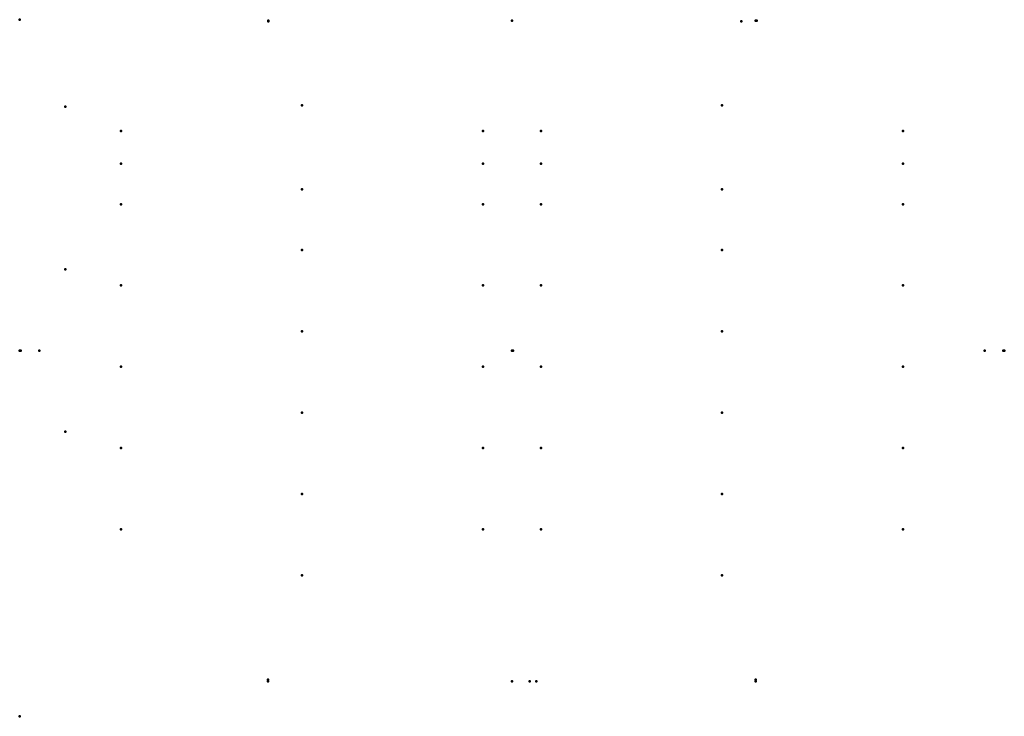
# Model space of a CAD drawing. Header units: millimetres. Extents: x -606 to 606, y -450 to 407.
import ezdxf

# ---------------------------------------------------------------- set-up
doc = ezdxf.new("R2010")
doc.units = ezdxf.units.MM
doc.layers.add('ConnectionPoints', color=7, linetype='Continuous', lineweight=50)

msp = doc.modelspace()

# ---------------------------------------------------------------- linework, layer by layer
at = {"layer": 'ConnectionPoints', "extrusion": (-7.4988e-33, -1, -1.22465e-16)}
msp.add_point((-606, 407), dxfattribs=at)
at = {"layer": 'ConnectionPoints', "extrusion": (0, -1, 0)}
for p in [(-300, 406, 894.75), (-300, 405, 903.75), (0, 406, 894.75), (0, 406, 894.75), (282.2, 405, 917.97), (300, 406, 894.75), (-300.5, -407, 903.75), (300, -407, 903.75)]:
    msp.add_point(p, dxfattribs=at)
at = {"layer": 'ConnectionPoints', "extrusion": (0, 1, 0)}
for p in [(-300, 406, 894.75), (0, 406, 894.75), (301, 406, 894.75), (-550, 300, 1786.5), (-550, 100, 1786.5), (-550, -100, 1786.5), (-300.5, -405, 903.75), (-300.5, -407, 903.75), (-300.5, -407, 903.75), (0, -407, 903.75), (0, -407, 903.75), (21.7, -407, 823.5), (21.7, -407, 936), (29.89, -407, 903.75), (300, -405, 903.75), (300, -407, 903.75), (300, -407, 903.75)]:
    msp.add_point(p, dxfattribs=at)
at = {"layer": 'ConnectionPoints'}
for p in [(-258.65, 301.5, 26), (258.65, 301.5, 26), (-481.4, 270, 26), (-481.4, 270, 26), (-35.9, 270, 26), (35.9, 270, 26), (481.4, 270, 26), (481.4, 270, 26), (-481.4, 230, 26), (-481.4, 230, 26), (-35.9, 230, 26), (35.9, 230, 26), (481.4, 230, 26), (481.4, 230, 26), (-258.65, 198.5, 26), (258.65, 198.5, 26), (-481.4, 180, 26), (-481.4, 180, 26), (-35.9, 180, 26), (35.9, 180, 26), (481.4, 180, 26), (481.4, 180, 26), (-258.65, 123.5, 26), (258.65, 123.5, 26), (-481.4, 80, 26), (-481.4, 80, 26), (-35.9, 80, 26), (35.9, 80, 26), (481.4, 80, 26), (481.4, 80, 26), (-258.65, 23.5, 26), (258.65, 23.5, 26), (0, 0), (0, 0, 1808.5), (0, 0, 21.7), (0, 0, 1808.5), (-481.4, -20, 26), (-481.4, -20, 26), (-35.9, -20, 26), (35.9, -20, 26), (481.4, -20, 26), (481.4, -20, 26), (-258.65, -76.5, 26), (258.65, -76.5, 26), (-481.4, -120, 26), (-481.4, -120, 26), (-35.9, -120, 26), (35.9, -120, 26), (481.4, -120, 26), (481.4, -120, 26), (-258.65, -176.5, 26), (258.65, -176.5, 26), (-481.4, -220, 26), (-481.4, -220, 26), (-35.9, -220, 26), (35.9, -220, 26), (481.4, -220, 26), (481.4, -220, 26), (-258.65, -276.5, 26), (258.65, -276.5, 26), (-606, -450)]:
    msp.add_point(p, dxfattribs=at)
at = {"layer": 'ConnectionPoints', "extrusion": (0, 0, -1)}
for p in [(-258.65, 301.5, 25), (258.65, 301.5, 25), (-258.65, 198.5, 25), (258.65, 198.5, 25), (-258.65, 123.5, 25), (258.65, 123.5, 25), (-258.65, 23.5, 25), (258.65, 23.5, 25), (0, 0), (0, 0, 1808.5), (1.4, 0, 1807.5), (-258.65, -76.5, 25), (258.65, -76.5, 25), (-258.65, -176.5, 25), (258.65, -176.5, 25), (-258.65, -276.5, 25), (258.65, -276.5, 25)]:
    msp.add_point(p, dxfattribs=at)
at = {"layer": 'ConnectionPoints', "extrusion": (1, 0, 0)}
for p in [(-606, 0, 894.75), (-606, 0, 894.75), (-606, 0, 894.75), (-605, 0, 903.75), (-582, 0, 903.75), (606, 0, 894.75), (606, 0, 894.75)]:
    msp.add_point(p, dxfattribs=at)
at = {"layer": 'ConnectionPoints', "extrusion": (-1, 0, 0)}
for p in [(-606, 0, 894.75), (605, 0, 903.75), (606, 0, 894.75), (606, 0, 894.75)]:
    msp.add_point(p, dxfattribs=at)
at = {"layer": 'ConnectionPoints', "extrusion": (-1, 1.22465e-16, 0)}
msp.add_point((582, 0, 903.75), dxfattribs=at)
at = {"layer": 'ConnectionPoints', "extrusion": (0, -1, -1.22465e-16)}
for p in [(0, -407, 903.75), (21.7, -407, 936)]:
    msp.add_point(p, dxfattribs=at)

doc.saveas('drawing.dxf')
